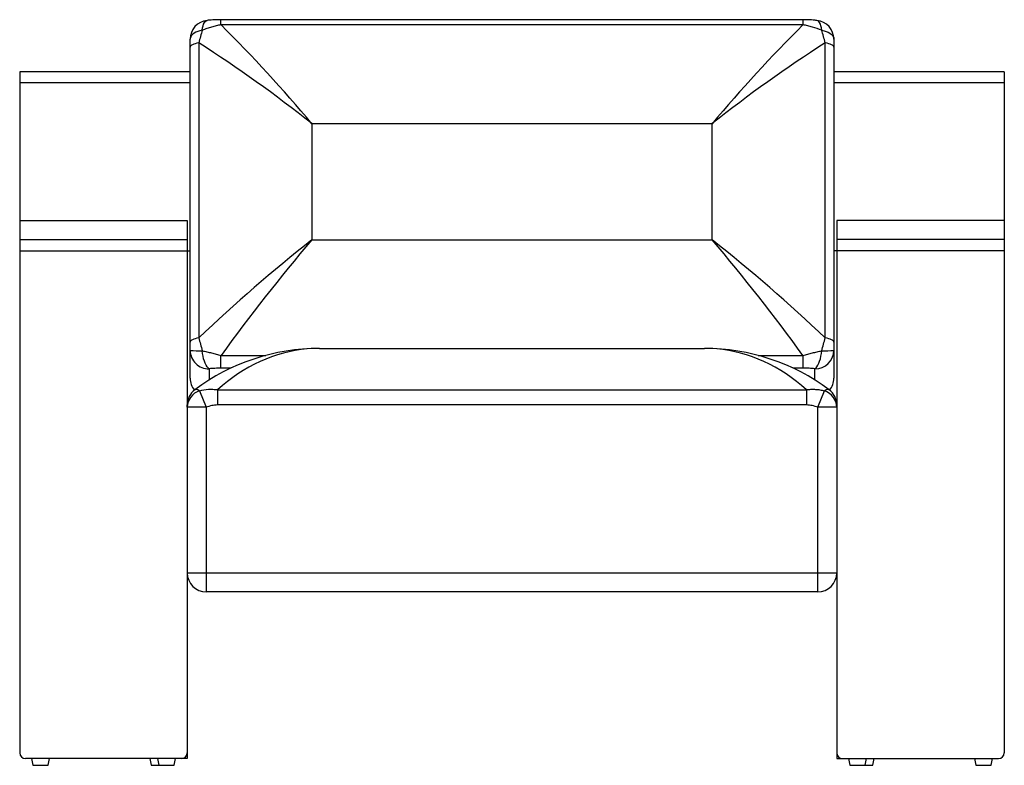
# Model space of a CAD drawing. Header units: millimetres. Extents: x -520 to 520, y -440 to 347.
import ezdxf

# ---------------------------------------------------------------- set-up
doc = ezdxf.new("R2010")
doc.units = ezdxf.units.MM

msp = doc.modelspace()

# ---------------------------------------------------------------- linework, layer by layer
at = {"color": 7, "linetype": 'Continuous', "lineweight": 25}
for p, q in [((307.4, 346.9), (-307.4, 346.9)), ((307.4, 341.5), (-307.4, 341.5)), ((-340, 6.7), (-340, 318)), ((-330.8, 322.4), (-330.8, 11)), ((330.8, 11), (330.8, 322.4)), ((340, 318), (340, 6.7)), ((-340, 292), (-520, 292)), ((-520, 292), (-520, -427)), ((520, 292), (340, 292)), ((520, 292), (520, -427)), ((-211.5, 237.1), (-211.5, 114.5)), ((211.5, 237.1), (-211.5, 237.1)), ((211.5, 114.5), (211.5, 237.1)), ((-520, 135), (-343, 135)), ((-343, 135), (-343, -59.6)), ((343, 135), (343, -59.6)), ((520, 135), (343, 135)), ((-520, 115), (-343, 115)), ((-211.5, 114.5), (211.5, 114.5)), ((520, 115), (343, 115)), ((-520, 103), (-340, 103)), ((520, 103), (340, 103)), ((-203.4, 0), (203.4, 0)), ((-340, -31.6), (-340, -2.2)), ((-307.4, -20.9), (-307.4, -7.4)), ((307.4, -20.9), (307.4, -7.4)), ((340, -2.2), (340, -31.6)), ((-330, -44.8), (-323, -62.2)), ((-311, -43.7), (311, -43.7)), ((-311, -43.7), (-311, -59.7)), ((311, -43.7), (311, -59.7)), ((323, -62.2), (330, -44.8)), ((-323, -62.2), (-343, -62.2)), ((-343, -62.2), (-343, -433)), ((-323, -62.2), (-323, -257)), ((311, -59.7), (-311, -59.7)), ((323, -257), (323, -62.2)), ((343, -62.2), (323, -62.2)), ((343, -62.2), (343, -433)), ((-343, -237), (343, -237)), ((343, -243.2), (341.8, -243.7)), ((323, -257), (-323, -257)), ((-343, -433), (-514, -433)), ((-507.5, -433), (-506, -440)), ((-490, -440), (-488.5, -433)), ((-382.5, -433), (-381, -440)), ((-374.5, -433), (-373, -440)), ((-357, -440), (-355.5, -433)), ((343, -433), (514, -433)), ((355.5, -433), (357, -440)), ((373, -440), (374.5, -433)), ((381, -440), (382.5, -433)), ((488.5, -433), (490, -440)), ((506, -440), (507.5, -433)), ((-506, -440), (-490, -440)), ((-381, -440), (-357, -440)), ((357, -440), (381, -440)), ((490, -440), (506, -440))]:
    msp.add_line(p, q, dxfattribs=at)
at = {"color": 8, "linetype": 'Continuous', "lineweight": 25}
for p, q in [((-307.4, 341.5), (-307.4, 346.9)), ((307.4, 341.5), (307.4, 346.9)), ((-340, 280.2), (-520, 280.2)), ((520, 280.2), (340, 280.2)), ((-307.4, -7.4), (-260.1, -7.4)), ((260.1, -7.4), (307.4, -7.4)), ((-320, -21.5), (-320, -33.5)), ((-296.8, -20.9), (-307.4, -20.9)), ((307.4, -20.9), (296.8, -20.9)), ((320, -33.5), (320, -21.5))]:
    msp.add_line(p, q, dxfattribs=at)
at = {"color": 8, "linetype": 'Continuous', "lineweight": 25, "flags": 128}
for points in [[(-327.1, 335.8), (-326.8, 338.2), (-326.3, 340.4), (-325.7, 342.3), (-324.9, 343.8), (-324.1, 345), (-323.1, 345.8), (-322.1, 346.1), (-322, 346.1)], [(327.1, 335.8), (326.8, 338.2), (326.3, 340.4), (325.7, 342.3), (324.9, 343.8), (324.1, 345), (323.1, 345.8), (322.1, 346.1), (322, 346.1)]]:
    msp.add_lwpolyline(points, dxfattribs=at)
at = {"color": 7, "linetype": 'Continuous', "lineweight": 25, "flags": 128}
for points in [[(-327.1, 335.8), (-329.6, 335.2), (-331.8, 334.5), (-333.9, 333.6), (-335.7, 332.6), (-337.2, 331.5), (-338.4, 330.2), (-339.3, 328.9), (-339.8, 327.6), (-340, 326.2)], [(327.1, 335.8), (329.6, 335.2), (331.8, 334.5), (333.9, 333.6), (335.7, 332.6), (337.2, 331.5), (338.4, 330.2), (339.3, 328.9), (339.8, 327.6), (340, 326.2)], [(-330.8, 322.4), (-332.9, 322), (-334.7, 321.5), (-336.2, 321), (-337.6, 320.5), (-338.6, 319.9), (-339.4, 319.3), (-339.8, 318.6), (-340, 318)], [(340, 318), (339.8, 318.6), (339.4, 319.3), (338.6, 319.9), (337.6, 320.5), (336.2, 321), (334.7, 321.5), (332.9, 322), (330.8, 322.4)], [(-330.8, 11), (-332.9, 10.7), (-334.7, 10.2), (-336.2, 9.7), (-337.6, 9.2), (-338.6, 8.6), (-339.4, 8), (-339.8, 7.3), (-340, 6.7)], [(340, 6.7), (339.8, 7.3), (339.4, 8), (338.6, 8.6), (337.6, 9.2), (336.2, 9.7), (334.7, 10.2), (332.9, 10.7), (330.8, 11)], [(-320, -21.5), (-321.1, -20.6), (-322.1, -19.3), (-323.1, -17.7), (-324.1, -15.7), (-324.9, -13.4), (-325.7, -10.9), (-326.3, -8.2), (-326.8, -5.4), (-327.1, -2.5)], [(-203.4, 0), (-209.8, -0.1), (-216.2, -0.6), (-222.6, -1.3), (-228.9, -2.2), (-235.3, -3.5), (-241.5, -5), (-247.8, -6.8), (-254, -8.9), (-260.1, -11.2), (-266.1, -13.8), (-272.1, -16.7), (-278, -19.8), (-283.8, -23.2), (-289.5, -26.8), (-295, -30.7), (-300.5, -34.8), (-305.8, -39.1), (-311, -43.7)], [(311, -43.7), (305.8, -39.1), (300.5, -34.8), (295, -30.7), (289.5, -26.8), (283.8, -23.2), (278, -19.8), (272.1, -16.7), (266.1, -13.8), (260.1, -11.2), (254, -8.9), (247.8, -6.8), (241.5, -5), (235.3, -3.5), (228.9, -2.2), (222.6, -1.3), (216.2, -0.6), (209.8, -0.1), (203.4, 0)], [(320, -21.5), (321.1, -20.6), (322.1, -19.3), (323.1, -17.7), (324.1, -15.7), (324.9, -13.4), (325.7, -10.9), (326.3, -8.2), (326.8, -5.4), (327.1, -2.5)]]:
    msp.add_lwpolyline(points, dxfattribs=at)
at = {"color": 7, "linetype": 'Continuous', "lineweight": 25}
for centre, radius, start, end in [((-320, 326.2), 20, 95.8576, 180), ((320, 326.2), 20, 0, 84.1424), ((-1429.7, -785), 1590.2, 39.9971, 45.1052), ((1429.7, -785), 1590.2, 134.8948, 140.0029), ((-1057.6, -821.6), 1355.3, 51.3719, 57.5742), ((1057.6, -821.6), 1355.3, 122.4258, 128.6281), ((839, -1218.3), 1697, 128.2455, 133.5791), ((1381.6, -1236.8), 2089, 139.6955, 143.9493), ((-1381.6, -1236.8), 2089, 36.0507, 40.3045), ((-839, -1218.3), 1697, 46.4209, 51.7545), ((-203.4, -220), 220, 90, 126.7419), ((-329.4, 176.4), 178.9, 266.612, 270.7383), ((-320.4, -1.9), 19.6, 180.9159, 271.07), ((203.4, -220), 220, 53.2581, 90), ((320.3, -1.8), 19.7, 269.1182, 358.8958), ((329.4, 176.4), 178.9, 269.2617, 273.388), ((-320, -31.6), 20, 180, 219.022), ((320, -31.6), 20, 320.978, 0), ((-323, -59.7), 20, 126.7419, 180), ((-324.3, -62.6), 18.7, 107.5845, 178.7838), ((324.3, -62.7), 18.7, 1.323, 72.3087), ((323, -59.7), 20, 0, 53.2581), ((-323, -237), 20, 180, 270), ((323, -237), 20, 270, 0), ((-514, -427), 6, 180, 270), ((-349, -427), 6, 270, 0), ((349, -427), 6, 180, 270), ((514, -427), 6, 270, 0)]:
    msp.add_arc(centre, radius, start, end, dxfattribs=at)
at = {"color": 8, "linetype": 'Continuous', "lineweight": 25}
for centre, start, end in [((-321.1, -31.5), 180.1481, 221.1513), ((321.1, -31.5), 318.8267, 359.8739)]:
    msp.add_arc(centre, 18.9, start, end, dxfattribs=at)
at = {"color": 7, "linetype": 'Continuous', "lineweight": 25}
for points, knots in [([(-307.4, 346.9), (-307.9, 346.9), (-309.6, 346.9), (-312.5, 346.8), (-316, 346.6), (-319.2, 346.4), (-321.2, 346.2), (-322, 346.1)], [0, 0, 0, 0, 0.115395, 0.340735, 0.574625, 0.818971, 1, 1, 1, 1]), ([(322, 346.1), (320.8, 346.2), (318.3, 346.5), (314.7, 346.7), (311.3, 346.8), (308.8, 346.9), (307.5, 346.9), (307.3, 346.9)], [0, 0, 0, 0, 0.268609, 0.509149, 0.739163, 0.960375, 1, 1, 1, 1]), ([(-327.1, 335.8), (-327.8, 333.7), (-328.4, 331.5), (-329.7, 327), (-330.3, 324.7), (-330.8, 322.4)], [0, 0, 0, 0, 0.5, 0.5, 1, 1, 1, 1]), ([(-307.4, 341.5), (-309, 341.2), (-310.7, 340.9), (-314, 340), (-315.7, 339.6), (-319, 338.6), (-320.6, 338.1), (-323.1, 337.3), (-323.9, 337), (-325.5, 336.4), (-326.3, 336.1), (-327.1, 335.8)], [0, 0, 0, 0, 0.25, 0.25, 0.5, 0.5, 0.75, 0.75, 0.875, 0.875, 1, 1, 1, 1]), ([(327.1, 335.8), (323.9, 337), (320.7, 338.1), (315.7, 339.6), (314.1, 340), (311.6, 340.6), (310.7, 340.8), (309, 341.2), (308.2, 341.4), (307.4, 341.5)], [0, 0, 0, 0, 0.5, 0.5, 0.75, 0.75, 0.875, 0.875, 1, 1, 1, 1]), ([(330.8, 322.4), (330.3, 324.7), (329.7, 327), (328.4, 331.5), (327.8, 333.7), (327.1, 335.8)], [0, 0, 0, 0, 0.5, 0.5, 1, 1, 1, 1]), ([(-340, 318), (-340, 319.5), (-340, 320.9), (-340, 323.6), (-340, 324.9), (-340, 326.2)], [0, 0, 0, 0, 0.5, 0.5, 1, 1, 1, 1]), ([(340, 326.2), (340, 324.9), (340, 323.6), (340, 320.9), (340, 319.5), (340, 318)], [0, 0, 0, 0, 0.5, 0.5, 1, 1, 1, 1]), ([(-330.8, 11), (-330.3, 8.9), (-329.7, 6.6), (-328.4, 2.1), (-327.8, -0.2), (-327.1, -2.5)], [0, 0, 0, 0, 0.5, 0.5, 1, 1, 1, 1]), ([(327.1, -2.5), (327.8, -0.2), (328.4, 2.1), (329.7, 6.6), (330.3, 8.9), (330.8, 11)], [0, 0, 0, 0, 0.5, 0.5, 1, 1, 1, 1]), ([(-340, -2.2), (-340, -0.7), (-340, 0.8), (-340, 3.8), (-340, 5.2), (-340, 6.7)], [0, 0, 0, 0, 0.5, 0.5, 1, 1, 1, 1]), ([(340, 6.7), (340, 5.2), (340, 3.8), (340, 0.8), (340, -0.7), (340, -2.2)], [0, 0, 0, 0, 0.5, 0.5, 1, 1, 1, 1]), ([(-327.1, -2.5), (-326.3, -2.7), (-325.5, -2.9), (-323.9, -3.2), (-323.1, -3.4), (-320.6, -4), (-319, -4.4), (-315.7, -5.2), (-314, -5.7), (-310.7, -6.5), (-309, -7), (-307.4, -7.4)], [0, 0, 0, 0, 0.125, 0.125, 0.25, 0.25, 0.5, 0.5, 0.75, 0.75, 1, 1, 1, 1]), ([(307.4, -7.4), (309, -7), (310.7, -6.5), (314, -5.7), (315.7, -5.2), (319, -4.4), (320.6, -4), (323.9, -3.2), (325.5, -2.9), (327.1, -2.5)], [0, 0, 0, 0, 0.25, 0.25, 0.5, 0.5, 0.75, 0.75, 1, 1, 1, 1]), ([(-307.4, -20.9), (-308.4, -20.9), (-309.5, -20.9), (-311.7, -20.9), (-312.7, -21), (-314.8, -21.1), (-315.9, -21.2), (-318, -21.3), (-319, -21.4), (-320, -21.5)], [0, 0, 0, 0, 0.25, 0.25, 0.5, 0.5, 0.75, 0.75, 1, 1, 1, 1]), ([(320, -21.5), (318, -21.3), (315.9, -21.1), (312.8, -21), (311.7, -20.9), (309.5, -20.9), (308.4, -20.9), (307.4, -20.9)], [0, 0, 0, 0, 0.5, 0.5, 0.75, 0.75, 1, 1, 1, 1]), ([(-335, -43.7), (-334.6, -43.4), (-334.2, -43.3), (-333.5, -43.1), (-333.1, -43.1), (-332.4, -43.3), (-332.2, -43.3), (-331.8, -43.5), (-331.6, -43.6), (-330.9, -44), (-330.4, -44.4), (-330, -44.8)], [0, 0, 0, 0, 0.25, 0.25, 0.5, 0.5, 0.625, 0.625, 0.75, 0.75, 1, 1, 1, 1]), ([(-330, -44.8), (-326.9, -44), (-323.8, -43.4), (-319.1, -43.1), (-317.5, -43.1), (-315.1, -43.2), (-314.2, -43.3), (-312.6, -43.5), (-311.8, -43.6), (-311, -43.7)], [0, 0, 0, 0, 0.5, 0.5, 0.75, 0.75, 0.875, 0.875, 1, 1, 1, 1]), ([(311, -43.7), (312.6, -43.4), (314.2, -43.3), (317.4, -43.1), (319, -43.1), (321.4, -43.3), (322.2, -43.3), (323.7, -43.5), (324.5, -43.6), (326.9, -44), (328.4, -44.4), (330, -44.8)], [0, 0, 0, 0, 0.25, 0.25, 0.5, 0.5, 0.625, 0.625, 0.75, 0.75, 1, 1, 1, 1]), ([(330, -44.8), (330.4, -44.4), (330.9, -44), (331.6, -43.6), (331.8, -43.5), (332.2, -43.3), (332.4, -43.3), (333.1, -43.1), (333.5, -43.1), (334.2, -43.3), (334.6, -43.4), (335, -43.7)], [0, 0, 0, 0, 0.25, 0.25, 0.375, 0.375, 0.5, 0.5, 0.75, 0.75, 1, 1, 1, 1]), ([(-343, -62.2), (-343, -61.8), (-343, -61.5), (-343, -60.9), (-343, -60.6), (-343, -60.2), (-343, -60), (-343, -59.8), (-343, -59.7), (-343, -59.7)], [0, 0, 0, 0, 0.25, 0.25, 0.5, 0.5, 0.75, 0.75, 1, 1, 1, 1]), ([(-311, -59.7), (-312.1, -59.7), (-313.1, -59.8), (-315.1, -60), (-316.1, -60.2), (-318.1, -60.6), (-319.1, -60.9), (-321.1, -61.5), (-322, -61.8), (-323, -62.2)], [0, 0, 0, 0, 0.25, 0.25, 0.5, 0.5, 0.75, 0.75, 1, 1, 1, 1]), ([(323, -62.2), (322, -61.8), (321.1, -61.5), (319.1, -60.9), (318.1, -60.6), (316.1, -60.2), (315.1, -60), (313.1, -59.8), (312.1, -59.7), (311, -59.7)], [0, 0, 0, 0, 0.25, 0.25, 0.5, 0.5, 0.75, 0.75, 1, 1, 1, 1]), ([(343, -59.7), (343, -59.7), (343, -59.8), (343, -60), (343, -60.2), (343, -60.6), (343, -60.9), (343, -61.5), (343, -61.8), (343, -62.2)], [0, 0, 0, 0, 0.25, 0.25, 0.5, 0.5, 0.75, 0.75, 1, 1, 1, 1])]:
    msp.add_open_spline(points, degree=3, knots=knots, dxfattribs=at)

doc.saveas('drawing.dxf')
